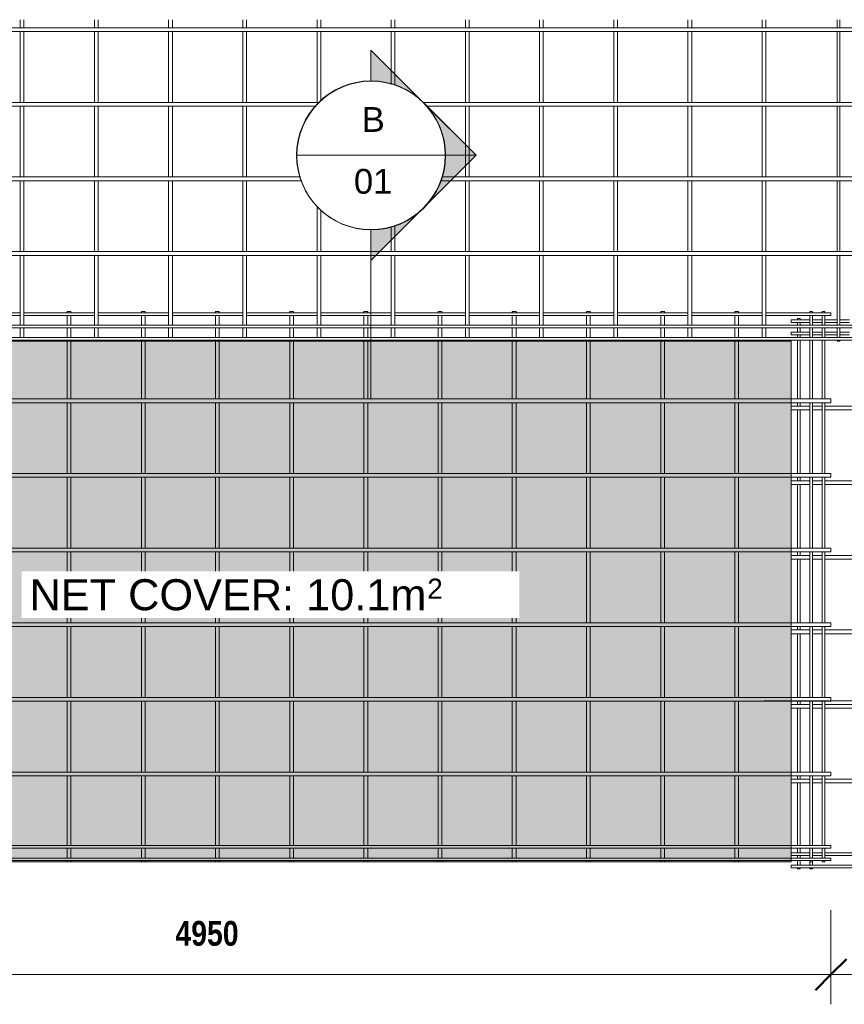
# Model space of a CAD drawing. Header units: millimetres. Extents: x -211 to 8421, y -624 to 3349.
# Tile 2 of 3: x 2164 to 5490, y -624 to 3349. Entities that reach past the tile are written whole.
import ezdxf

# ---------------------------------------------------------------- set-up
doc = ezdxf.new("R2010")
doc.units = ezdxf.units.MM
for name, color, linetype, lineweight in [('A-ANNO-DIMS', 211, 'Continuous', 9), ('A-ANNO-DIMS-50', 211, 'Continuous', 9), ('A-DETL-GENF', 92, 'Continuous', 18), ('A-DETL-THIN', 151, 'Continuous', 18), ('A-GENM', 13, 'Continuous', 18), ('G-ANNO-SYMB', 111, 'Continuous', 9), ('G-ANNO-TEXT', 231, 'Continuous', 9)]:
    doc.layers.add(name, color=color, linetype=linetype, lineweight=lineweight)
doc.styles.add('Arial', font='arial.ttf', dxfattribs={"height": 100})
doc.styles.add('Arial_1', font='arial.ttf', dxfattribs={"height": 125})
doc.styles.add('Arial_2', font='arial.ttf', dxfattribs={"height": 81.236361})
doc.styles.add('TechnicBold', font='techb___.ttf', dxfattribs={"height": 100})
doc.dimstyles.new('Technic_-_DiagonalSlash', dxfattribs={"dimscale": 304.8, "dimtxt": 134.269535, "dimasz": 0.410105, "dimexe": 0.393701, "dimexo": 0.82021, "dimgap": 0.287073, "dimtad": 1, "dimdec": 0, "dimzin": 0, "dimdsep": 46, "dimtxsty": 'TechnicBold', "dimblk1": 'OBLIQUE', "dimblk2": 'OBLIQUE', "dimsah": 1, "dimcen": 0.09, "dimdle": 0.393701, "dimazin": 0, "dimtfac": 1, "dimtdec": 4, "dimtix": 1, "dimtmove": 0, "dimatfit": 3, "dimfxl": 1, "dimtvp": 1, "dimtfill": 1, "dimtolj": 1, "dimtzin": 0, "dimarcsym": 2})

# ---------------------------------------------------------------- blocks, each defined once
blk = doc.blocks.new('United Steel 147 Double Edge  Mesh - United Steel 147 Double Edge  Mesh-282452-Level 1')
at = {"layer": 'A-GENM'}
for p, q in [((-3081.1, 0), (-3081.1, -4.9)), ((-3066.1, 0), (-3081.1, 0)), ((-3066.1, -4.9), (-3066.1, 0)), ((-2781.8, 0), (-2781.8, -4.9)), ((-2766.8, 0), (-2781.8, 0)), ((-2766.8, -4.9), (-2766.8, 0)), ((-2482.5, 0), (-2482.5, -4.9)), ((-2467.5, 0), (-2482.5, 0)), ((-2467.5, -4.9), (-2467.5, 0)), ((-2183.2, 0), (-2183.2, -4.9)), ((-2168.2, 0), (-2183.2, 0)), ((-2168.2, -4.9), (-2168.2, 0)), ((-1883.9, 0), (-1883.9, -4.9)), ((-1868.9, 0), (-1883.9, 0)), ((-1868.9, -4.9), (-1868.9, 0)), ((-1584.6, 0), (-1584.6, -4.7)), ((-1569.6, 0), (-1584.6, 0)), ((-1569.6, -4.7), (-1569.6, 0)), ((-1285.4, 0), (-1285.4, -4.7)), ((-1270.4, 0), (-1285.4, 0)), ((-1270.4, -4.7), (-1270.4, 0)), ((-986.1, 0), (-986.1, -4.7)), ((-971.1, 0), (-986.1, 0)), ((-971.1, -4.7), (-971.1, 0)), ((-686.8, 0), (-686.8, -4.7)), ((-671.8, 0), (-686.8, 0)), ((-671.8, -4.7), (-671.8, 0)), ((-387.5, 0), (-387.5, -4.7)), ((-372.5, 0), (-387.5, 0)), ((-372.5, -4.7), (-372.5, 0)), ((-85.3, 0), (-85.3, -4.7)), ((-74.7, 0), (-85.3, 0)), ((-74.7, -4.7), (-74.7, 0)), ((-35.3, 0), (-35.3, -4.7)), ((-24.7, 0), (-35.3, 0)), ((-24.7, -4.7), (-24.7, 0)), ((-3270.4, -4.7), (-3554.6, -4.7)), ((-3554.6, -15.3), (-3270.4, -15.3)), ((-2971.1, -4.7), (-3255.4, -4.7)), ((-3255.4, -15.3), (-2971.1, -15.3)), ((-3081.1, -15.1), (-3081.1, -54.9)), ((-3066.1, -54.9), (-3066.1, -15.1)), ((-2671.8, -4.7), (-2956.1, -4.7)), ((-2956.1, -15.3), (-2671.8, -15.3)), ((-2781.8, -15.1), (-2781.8, -54.9)), ((-2766.8, -54.9), (-2766.8, -15.1)), ((-2372.5, -4.7), (-2656.8, -4.7)), ((-2656.8, -15.3), (-2372.5, -15.3)), ((-2482.5, -15.1), (-2482.5, -54.9)), ((-2467.5, -54.9), (-2467.5, -15.1)), ((-2073.2, -4.7), (-2357.5, -4.7)), ((-2357.5, -15.3), (-2073.2, -15.3)), ((-2183.2, -15.1), (-2183.2, -54.9)), ((-2168.2, -54.9), (-2168.2, -15.1)), ((-1773.9, -4.7), (-2058.2, -4.7)), ((-2058.2, -15.3), (-1773.9, -15.3)), ((-1883.9, -15.1), (-1883.9, -54.9)), ((-1868.9, -54.9), (-1868.9, -15.1)), ((-1474.6, -4.7), (-1758.9, -4.7)), ((-1758.9, -15.3), (-1474.6, -15.3)), ((-1584.6, -15.3), (-1584.6, -54.7)), ((-1569.6, -54.7), (-1569.6, -15.3)), ((-1175.4, -4.7), (-1459.6, -4.7)), ((-1459.6, -15.3), (-1175.4, -15.3)), ((-1285.4, -15.3), (-1285.4, -54.7)), ((-1270.4, -54.7), (-1270.4, -15.3)), ((-876.1, -4.7), (-1160.4, -4.7)), ((-1160.4, -15.3), (-876.1, -15.3)), ((-986.1, -15.3), (-986.1, -54.7)), ((-971.1, -54.7), (-971.1, -15.3)), ((-576.8, -4.7), (-861.1, -4.7)), ((-861.1, -15.3), (-576.8, -15.3)), ((-686.8, -15.3), (-686.8, -54.7)), ((-671.8, -54.7), (-671.8, -15.3)), ((-277.5, -4.7), (-561.8, -4.7)), ((-561.8, -15.3), (-277.5, -15.3)), ((-387.5, -15.3), (-387.5, -54.7)), ((-372.5, -54.7), (-372.5, -15.3)), ((0, -4.7), (-262.5, -4.7)), ((-262.5, -15.3), (0, -15.3)), ((-85.3, -15.3), (-85.3, -54.7)), ((-74.7, -54.7), (-74.7, -15.3)), ((-35.3, -15.3), (-35.3, -54.7)), ((-24.7, -54.7), (-24.7, -15.3)), ((0, -15.3), (0, -4.7)), ((-3270.4, -54.7), (-3554.6, -54.7)), ((-2971.1, -54.7), (-3255.4, -54.7)), ((-3081.1, -65.2), (-3081.1, -105)), ((-3066.1, -105), (-3066.1, -65.2)), ((-2671.8, -54.7), (-2956.1, -54.7)), ((-2781.8, -65.2), (-2781.8, -105)), ((-2766.8, -105), (-2766.8, -65.2)), ((-2372.5, -54.7), (-2656.8, -54.7)), ((-2482.5, -65.2), (-2482.5, -105)), ((-2467.5, -105), (-2467.5, -65.2)), ((-2073.2, -54.7), (-2357.5, -54.7)), ((-2183.2, -65.2), (-2183.2, -105)), ((-2168.2, -105), (-2168.2, -65.2)), ((-1773.9, -54.7), (-2058.2, -54.7)), ((-1883.9, -65.2), (-1883.9, -105)), ((-1868.9, -105), (-1868.9, -65.2)), ((-1474.6, -54.7), (-1758.9, -54.7)), ((-1584.6, -65.4), (-1584.6, -104.9)), ((-1569.6, -104.9), (-1569.6, -65.4)), ((-1175.4, -54.7), (-1459.6, -54.7)), ((-1285.4, -65.4), (-1285.4, -104.8)), ((-1270.4, -104.8), (-1270.4, -65.4)), ((-876.1, -54.7), (-1160.4, -54.7)), ((-986.1, -65.4), (-986.1, -104.8)), ((-971.1, -104.8), (-971.1, -65.4)), ((-576.8, -54.7), (-861.1, -54.7)), ((-686.8, -65.4), (-686.8, -104.8)), ((-671.8, -104.8), (-671.8, -65.4)), ((-277.5, -54.7), (-561.8, -54.7)), ((-387.5, -65.4), (-387.5, -104.8)), ((-372.5, -104.8), (-372.5, -65.4)), ((0, -54.7), (-262.5, -54.7)), ((-85.3, -65.4), (-85.3, -104.8)), ((-74.7, -104.8), (-74.7, -65.4)), ((-35.3, -65.4), (-35.3, -104.8)), ((-24.7, -104.8), (-24.7, -65.4)), ((-3081.1, -115.2), (-3081.1, -120.1)), ((-3066.1, -120.1), (-3066.1, -115.2)), ((-2781.8, -115.2), (-2781.8, -120.1)), ((-2766.8, -120.1), (-2766.8, -115.2)), ((-2482.5, -115.2), (-2482.5, -120.1)), ((-2467.5, -120.1), (-2467.5, -115.2)), ((-2183.2, -115.2), (-2183.2, -120.1)), ((-2168.2, -120.1), (-2168.2, -115.2)), ((-1883.9, -115.2), (-1883.9, -120.1)), ((-1868.9, -120.1), (-1868.9, -115.2)), ((-1584.6, -115.4), (-1584.6, -120.1)), ((-1569.6, -120.1), (-1569.6, -115.4)), ((-1285.4, -115.4), (-1285.4, -120.1)), ((-1270.4, -120.1), (-1270.4, -115.4)), ((-986.1, -115.4), (-986.1, -120.1)), ((-971.1, -120.1), (-971.1, -115.4)), ((-686.8, -115.4), (-686.8, -120.1)), ((-671.8, -120.1), (-671.8, -115.4)), ((-387.5, -115.4), (-387.5, -120.1)), ((-372.5, -120.1), (-372.5, -115.4)), ((-85.3, -115.4), (-85.3, -352.7)), ((-74.7, -352.7), (-74.7, -115.4)), ((-35.3, -115.4), (-35.3, -352.7)), ((-24.7, -352.7), (-24.7, -115.4)), ((-3081.1, -120.1), (-3081.1, -352.8)), ((-3066.1, -352.8), (-3066.1, -120.1)), ((-2781.8, -120.1), (-2781.8, -352.9)), ((-2766.8, -352.9), (-2766.8, -120.1)), ((-2482.5, -120.1), (-2482.5, -352.7)), ((-2467.5, -352.7), (-2467.5, -120.1)), ((-2183.2, -120.1), (-2183.2, -352.7)), ((-2168.2, -352.7), (-2168.2, -120.1)), ((-1883.9, -120.1), (-1883.9, -352.7)), ((-1868.9, -352.7), (-1868.9, -120.1)), ((-1584.6, -120.1), (-1584.6, -352.7)), ((-1569.6, -352.7), (-1569.6, -120.1)), ((-1285.4, -120.1), (-1285.4, -352.7)), ((-1270.4, -352.7), (-1270.4, -120.1)), ((-986.1, -120.1), (-986.1, -352.7)), ((-971.1, -352.7), (-971.1, -120.1)), ((-686.8, -120.1), (-686.8, -352.7)), ((-671.8, -352.7), (-671.8, -120.1)), ((-387.5, -120.1), (-387.5, -352.7)), ((-372.5, -352.7), (-372.5, -120.1)), ((-160.1, -352.7), (-4950, -352.7)), ((0, -352.7), (-160.1, -352.7)), ((0, -367.7), (0, -352.7)), ((-4950, -367.7), (-160.1, -367.7)), ((-3081.1, -367.6), (-3081.1, -653.9)), ((-3066.1, -653.9), (-3066.1, -367.6)), ((-2781.8, -367.6), (-2781.8, -653.9)), ((-2766.8, -653.9), (-2766.8, -367.6)), ((-2482.5, -367.7), (-2482.5, -653.8)), ((-2467.5, -653.8), (-2467.5, -367.7)), ((-2183.2, -367.7), (-2183.2, -653.8)), ((-2168.2, -653.8), (-2168.2, -367.7)), ((-1883.9, -367.7), (-1883.9, -653.8)), ((-1868.9, -653.8), (-1868.9, -367.7)), ((-1584.6, -367.7), (-1584.6, -653.8)), ((-1569.6, -653.8), (-1569.6, -367.7)), ((-1285.4, -367.7), (-1285.4, -653.8)), ((-1270.4, -653.8), (-1270.4, -367.7)), ((-986.1, -367.7), (-986.1, -653.8)), ((-971.1, -653.8), (-971.1, -367.7)), ((-686.8, -367.7), (-686.8, -653.8)), ((-671.8, -653.8), (-671.8, -367.7)), ((-387.5, -367.7), (-387.5, -653.8)), ((-372.5, -653.8), (-372.5, -367.7)), ((-160.1, -367.7), (0, -367.7)), ((-85.3, -367.7), (-85.3, -653.8)), ((-74.7, -653.8), (-74.7, -367.7)), ((-35.3, -367.7), (-35.3, -653.8)), ((-24.7, -653.8), (-24.7, -367.7)), ((-160.1, -653.8), (-4950, -653.8)), ((-4950, -668.8), (-160.1, -668.8)), ((-3081.1, -668.7), (-3081.1, -955)), ((-3066.1, -955), (-3066.1, -668.7)), ((-2781.8, -668.7), (-2781.8, -955)), ((-2766.8, -955), (-2766.8, -668.7)), ((-2482.5, -668.8), (-2482.5, -954.9)), ((-2467.5, -954.9), (-2467.5, -668.8)), ((-2183.2, -668.8), (-2183.2, -954.9)), ((-2168.2, -954.9), (-2168.2, -668.8)), ((-1883.9, -668.8), (-1883.9, -954.9)), ((-1868.9, -954.9), (-1868.9, -668.8)), ((-1584.6, -668.8), (-1584.6, -954.9)), ((-1569.6, -954.9), (-1569.6, -668.8)), ((-1285.4, -668.8), (-1285.4, -954.9)), ((-1270.4, -954.9), (-1270.4, -668.8)), ((-986.1, -668.8), (-986.1, -954.9)), ((-971.1, -954.9), (-971.1, -668.8)), ((-686.8, -668.8), (-686.8, -954.9)), ((-671.8, -954.9), (-671.8, -668.8)), ((-387.5, -668.8), (-387.5, -954.9)), ((-372.5, -954.9), (-372.5, -668.8)), ((0, -653.8), (-160.1, -653.8)), ((-160.1, -668.8), (0, -668.8)), ((-85.3, -668.8), (-85.3, -954.9)), ((-74.7, -954.9), (-74.7, -668.8)), ((-35.3, -668.8), (-35.3, -954.9)), ((-24.7, -954.9), (-24.7, -668.8)), ((0, -668.8), (0, -653.8)), ((-160.1, -954.9), (-4950, -954.9)), ((-4950, -969.9), (-160.1, -969.9)), ((-3081.1, -969.8), (-3081.1, -1256.1)), ((-3066.1, -1256.1), (-3066.1, -969.8)), ((-2781.8, -969.8), (-2781.8, -1256.1)), ((-2766.8, -1256.1), (-2766.8, -969.8)), ((-2482.5, -969.9), (-2482.5, -1256)), ((-2467.5, -1256), (-2467.5, -969.9)), ((-2183.2, -969.9), (-2183.2, -1256)), ((-2168.2, -1256), (-2168.2, -969.9)), ((-1883.9, -969.9), (-1883.9, -1256)), ((-1868.9, -1256), (-1868.9, -969.9)), ((-1584.6, -969.9), (-1584.6, -1256)), ((-1569.6, -1256), (-1569.6, -969.9)), ((-1285.4, -969.9), (-1285.4, -1256)), ((-1270.4, -1256), (-1270.4, -969.9)), ((-986.1, -969.9), (-986.1, -1256)), ((-971.1, -1256), (-971.1, -969.9)), ((-686.8, -969.9), (-686.8, -1256)), ((-671.8, -1256), (-671.8, -969.9)), ((-387.5, -969.9), (-387.5, -1256)), ((-372.5, -1256), (-372.5, -969.9)), ((0, -954.9), (-160.1, -954.9)), ((-160.1, -969.9), (0, -969.9)), ((-85.3, -969.9), (-85.3, -1256)), ((-74.7, -1256), (-74.7, -969.9)), ((-35.3, -969.9), (-35.3, -1256)), ((-24.7, -1256), (-24.7, -969.9)), ((0, -969.9), (0, -954.9)), ((-160.1, -1256), (-4950, -1256)), ((-4950, -1271), (-160.1, -1271)), ((-3081.1, -1270.9), (-3081.1, -1557.1)), ((-3066.1, -1557.1), (-3066.1, -1270.9)), ((-2781.8, -1270.8), (-2781.8, -1557.1)), ((-2766.8, -1557.1), (-2766.8, -1270.8)), ((-2482.5, -1271), (-2482.5, -1557)), ((-2467.5, -1557), (-2467.5, -1271)), ((-2183.2, -1271), (-2183.2, -1557)), ((-2168.2, -1557), (-2168.2, -1271)), ((-1883.9, -1271), (-1883.9, -1557)), ((-1868.9, -1557), (-1868.9, -1271)), ((-1584.6, -1271), (-1584.6, -1557)), ((-1569.6, -1557), (-1569.6, -1271)), ((-1285.4, -1271), (-1285.4, -1557)), ((-1270.4, -1557), (-1270.4, -1271)), ((-986.1, -1271), (-986.1, -1557)), ((-971.1, -1557), (-971.1, -1271)), ((-686.8, -1271), (-686.8, -1557)), ((-671.8, -1557), (-671.8, -1271)), ((-387.5, -1271), (-387.5, -1557)), ((-372.5, -1557), (-372.5, -1271)), ((0, -1256), (-160.1, -1256)), ((-160.1, -1271), (0, -1271)), ((-85.3, -1271), (-85.3, -1557)), ((-74.7, -1557), (-74.7, -1271)), ((-35.3, -1271), (-35.3, -1557)), ((-24.7, -1557), (-24.7, -1271)), ((0, -1271), (0, -1256)), ((-160.1, -1557), (-4950, -1557)), ((-4950, -1572), (-160.1, -1572)), ((-3081.1, -1571.9), (-3081.1, -1858.2)), ((-3066.1, -1858.2), (-3066.1, -1571.9)), ((-2781.8, -1571.9), (-2781.8, -1858.2)), ((-2766.8, -1858.2), (-2766.8, -1571.9)), ((-2482.5, -1572), (-2482.5, -1858.1)), ((-2467.5, -1858.1), (-2467.5, -1572)), ((-2183.2, -1572), (-2183.2, -1858.1)), ((-2168.2, -1858.1), (-2168.2, -1572)), ((-1883.9, -1572), (-1883.9, -1858.1)), ((-1868.9, -1858.1), (-1868.9, -1572)), ((-1584.6, -1572), (-1584.6, -1858.1)), ((-1569.6, -1858.1), (-1569.6, -1572)), ((-1285.4, -1572), (-1285.4, -1858.1)), ((-1270.4, -1858.1), (-1270.4, -1572)), ((-986.1, -1572), (-986.1, -1858.1)), ((-971.1, -1858.1), (-971.1, -1572)), ((-686.8, -1572), (-686.8, -1858.1)), ((-671.8, -1858.1), (-671.8, -1572)), ((-387.5, -1572), (-387.5, -1858.1)), ((-372.5, -1858.1), (-372.5, -1572)), ((0, -1557), (-160.1, -1557)), ((-160.1, -1572), (0, -1572)), ((-85.3, -1572), (-85.3, -1858.1)), ((-74.7, -1858.1), (-74.7, -1572)), ((-35.3, -1572), (-35.3, -1858.1)), ((-24.7, -1858.1), (-24.7, -1572)), ((0, -1572), (0, -1557)), ((-160.1, -1858.1), (-4950, -1858.1)), ((0, -1858.1), (-160.1, -1858.1)), ((0, -1873.1), (0, -1858.1)), ((-4950, -1873.1), (-160.1, -1873.1)), ((-3081.1, -1873), (-3081.1, -2154.9)), ((-3066.1, -2154.9), (-3066.1, -1873)), ((-2781.8, -1873), (-2781.8, -2154.9)), ((-2766.8, -2154.9), (-2766.8, -1873)), ((-2482.5, -1873.1), (-2482.5, -2154.9)), ((-2467.5, -2154.9), (-2467.5, -1873.1)), ((-2183.2, -1873.1), (-2183.2, -2154.9)), ((-2168.2, -2154.9), (-2168.2, -1873.1)), ((-1883.9, -1873.1), (-1883.9, -2154.9)), ((-1868.9, -2154.9), (-1868.9, -1873.1)), ((-1584.6, -1873.1), (-1584.6, -2154.8)), ((-1569.6, -2154.8), (-1569.6, -1873.1)), ((-1285.4, -1873.1), (-1285.4, -2154.7)), ((-1270.4, -2154.7), (-1270.4, -1873.1)), ((-986.1, -1873.1), (-986.1, -2154.7)), ((-971.1, -2154.7), (-971.1, -1873.1)), ((-686.8, -1873.1), (-686.8, -2154.7)), ((-671.8, -2154.7), (-671.8, -1873.1)), ((-387.5, -1873.1), (-387.5, -2154.7)), ((-372.5, -2154.7), (-372.5, -1873.1)), ((-160.1, -1873.1), (0, -1873.1)), ((-85.3, -1873.1), (-85.3, -2154.7)), ((-74.7, -2154.7), (-74.7, -1873.1)), ((-35.3, -1873.1), (-35.3, -2154.7)), ((-24.7, -2154.7), (-24.7, -1873.1)), ((-160.1, -2154.7), (-4950, -2154.7)), ((-4950, -2165.3), (-160.1, -2165.3)), ((-3081.1, -2165.1), (-3081.1, -2204.9)), ((-3066.1, -2204.9), (-3066.1, -2165.1)), ((-2781.8, -2165.1), (-2781.8, -2204.9)), ((-2766.8, -2204.9), (-2766.8, -2165.1)), ((-2482.5, -2165.1), (-2482.5, -2204.9)), ((-2467.5, -2204.9), (-2467.5, -2165.1)), ((-2183.2, -2165.1), (-2183.2, -2204.9)), ((-2168.2, -2204.9), (-2168.2, -2165.1)), ((-1883.9, -2165.1), (-1883.9, -2204.9)), ((-1868.9, -2204.9), (-1868.9, -2165.1)), ((-1584.6, -2165.3), (-1584.6, -2204.8)), ((-1569.6, -2204.8), (-1569.6, -2165.3)), ((-1285.4, -2165.3), (-1285.4, -2204.7)), ((-1270.4, -2204.7), (-1270.4, -2165.3)), ((-986.1, -2165.3), (-986.1, -2204.7)), ((-971.1, -2204.7), (-971.1, -2165.3)), ((-686.8, -2165.3), (-686.8, -2204.7)), ((-671.8, -2204.7), (-671.8, -2165.3)), ((-387.5, -2165.3), (-387.5, -2204.7)), ((-372.5, -2204.7), (-372.5, -2165.3)), ((0, -2154.7), (-160.1, -2154.7)), ((-160.1, -2165.3), (0, -2165.3)), ((-85.3, -2165.3), (-85.3, -2204.7)), ((-74.7, -2204.7), (-74.7, -2165.3)), ((-35.3, -2165.3), (-35.3, -2204.7)), ((-24.7, -2204.7), (-24.7, -2165.3)), ((0, -2165.3), (0, -2154.7)), ((-160.1, -2204.7), (-4950, -2204.7)), ((-4950, -2215.3), (-160.1, -2215.3)), ((-3081.1, -2215.1), (-3081.1, -2220)), ((-3081.1, -2220), (-3066.1, -2220)), ((-3066.1, -2220), (-3066.1, -2215.1)), ((-2781.8, -2215.1), (-2781.8, -2220)), ((-2781.8, -2220), (-2766.8, -2220)), ((-2766.8, -2220), (-2766.8, -2215.1)), ((-2482.5, -2215.1), (-2482.5, -2220)), ((-2482.5, -2220), (-2467.5, -2220)), ((-2467.5, -2220), (-2467.5, -2215.1)), ((-2183.2, -2215.1), (-2183.2, -2220)), ((-2183.2, -2220), (-2168.2, -2220)), ((-2168.2, -2220), (-2168.2, -2215.1)), ((-1883.9, -2215.1), (-1883.9, -2220)), ((-1883.9, -2220), (-1868.9, -2220)), ((-1868.9, -2220), (-1868.9, -2215.1)), ((-1584.6, -2215.3), (-1584.6, -2220)), ((-1584.6, -2220), (-1569.6, -2220)), ((-1569.6, -2220), (-1569.6, -2215.3)), ((-1285.4, -2215.3), (-1285.4, -2220)), ((-1285.4, -2220), (-1270.4, -2220)), ((-1270.4, -2220), (-1270.4, -2215.3)), ((-986.1, -2215.3), (-986.1, -2220)), ((-986.1, -2220), (-971.1, -2220)), ((-971.1, -2220), (-971.1, -2215.3)), ((-686.8, -2215.3), (-686.8, -2220)), ((-686.8, -2220), (-671.8, -2220)), ((-671.8, -2220), (-671.8, -2215.3)), ((-387.5, -2215.3), (-387.5, -2220)), ((-387.5, -2220), (-372.5, -2220)), ((-372.5, -2220), (-372.5, -2215.3)), ((0, -2204.7), (-160.1, -2204.7)), ((-160.1, -2215.3), (0, -2215.3)), ((-85.3, -2215.3), (-85.3, -2220)), ((-85.3, -2220), (-74.7, -2220)), ((-74.7, -2220), (-74.7, -2215.3)), ((-35.3, -2215.3), (-35.3, -2220)), ((-35.3, -2220), (-24.7, -2220)), ((-24.7, -2220), (-24.7, -2215.3)), ((0, -2215.3), (0, -2204.7))]:
    blk.add_line(p, q, dxfattribs=at)
blk = doc.blocks.new('United Steel 147 Double Edge  Mesh - United Steel 147 Double Edge  Mesh-V1-Level 1')
at = {"layer": 'A-GENM'}
for p, q in [((-3380.4, -922.4), (-3380.4, -955)), ((-3365.4, -955), (-3365.4, -922.4)), ((-3081.1, -922.4), (-3081.1, -955)), ((-3066.1, -955), (-3066.1, -922.4)), ((-2781.8, -922.4), (-2781.8, -955)), ((-2766.8, -955), (-2766.8, -922.4)), ((-2482.5, -922.4), (-2482.5, -954.9)), ((-2467.5, -954.9), (-2467.5, -922.4)), ((-2183.2, -922.4), (-2183.2, -954.9)), ((-2168.2, -954.9), (-2168.2, -922.4)), ((-1883.9, -922.4), (-1883.9, -954.9)), ((-1868.9, -954.9), (-1868.9, -922.4)), ((-1584.6, -922.4), (-1584.6, -954.9)), ((-1569.6, -954.9), (-1569.6, -922.4)), ((-1285.4, -922.4), (-1285.4, -954.9)), ((-1270.4, -954.9), (-1270.4, -922.4)), ((-986.1, -922.4), (-986.1, -954.9)), ((-971.1, -954.9), (-971.1, -922.4)), ((-686.8, -922.4), (-686.8, -954.9)), ((-671.8, -954.9), (-671.8, -922.4)), ((-387.5, -922.4), (-387.5, -954.9)), ((-372.5, -954.9), (-372.5, -922.4)), ((-85.3, -922.4), (-85.3, -954.9)), ((-74.7, -954.9), (-74.7, -922.4)), ((0, -954.9), (-4950, -954.9)), ((-4950, -969.9), (0, -969.9)), ((-3380.4, -969.8), (-3380.4, -1256)), ((-3365.4, -1256), (-3365.4, -969.8)), ((-3081.1, -969.8), (-3081.1, -1256.1)), ((-3066.1, -1256.1), (-3066.1, -969.8)), ((-2781.8, -969.8), (-2781.8, -1256.1)), ((-2766.8, -1256.1), (-2766.8, -969.8)), ((-2482.5, -969.9), (-2482.5, -1256)), ((-2467.5, -1256), (-2467.5, -969.9)), ((-2183.2, -969.9), (-2183.2, -1256)), ((-2168.2, -1251.7), (-2168.2, -969.9)), ((-1883.9, -969.9), (-1883.9, -1183.3)), ((-1868.9, -1187.8), (-1868.9, -969.9)), ((-1584.6, -969.9), (-1584.6, -1256)), ((-1569.6, -1256), (-1569.6, -969.9)), ((-1285.4, -969.9), (-1285.4, -1256)), ((-1270.4, -1256), (-1270.4, -969.9)), ((-986.1, -969.9), (-986.1, -1256)), ((-971.1, -1256), (-971.1, -969.9)), ((-686.8, -969.9), (-686.8, -1256)), ((-671.8, -1256), (-671.8, -969.9)), ((-387.5, -969.9), (-387.5, -1256)), ((-372.5, -1256), (-372.5, -969.9)), ((-85.3, -969.9), (-85.3, -1256)), ((-74.7, -1256), (-74.7, -969.9)), ((-2173.4, -1256), (-4950, -1256)), ((-4950, -1271), (-2186.8, -1271)), ((-3380.4, -1270.9), (-3380.4, -1557.1)), ((-3365.4, -1557.1), (-3365.4, -1270.9)), ((-3081.1, -1270.9), (-3081.1, -1557.1)), ((-3066.1, -1557.1), (-3066.1, -1270.9)), ((-2781.8, -1270.8), (-2781.8, -1557.1)), ((-2766.8, -1557.1), (-2766.8, -1270.8)), ((-2482.5, -1271), (-2482.5, -1557)), ((-2467.5, -1557), (-2467.5, -1271)), ((0, -1256), (-1755.7, -1256)), ((-1742.3, -1271), (0, -1271)), ((-1584.6, -1271), (-1584.6, -1557)), ((-1569.6, -1557), (-1569.6, -1271)), ((-1285.4, -1271), (-1285.4, -1557)), ((-1270.4, -1557), (-1270.4, -1271)), ((-986.1, -1271), (-986.1, -1557)), ((-971.1, -1557), (-971.1, -1271)), ((-686.8, -1271), (-686.8, -1557)), ((-671.8, -1557), (-671.8, -1271)), ((-387.5, -1271), (-387.5, -1557)), ((-372.5, -1557), (-372.5, -1271)), ((-85.3, -1271), (-85.3, -1557)), ((-74.7, -1557), (-74.7, -1271)), ((-2250.4, -1557), (-4950, -1557)), ((-4950, -1572), (-2245.9, -1572)), ((-3380.4, -1571.9), (-3380.4, -1858.2)), ((-3365.4, -1858.2), (-3365.4, -1571.9)), ((-3081.1, -1571.9), (-3081.1, -1858.2)), ((-3066.1, -1858.2), (-3066.1, -1571.9)), ((-2781.8, -1571.9), (-2781.8, -1858.2)), ((-2766.8, -1858.2), (-2766.8, -1571.9)), ((-2482.5, -1572), (-2482.5, -1858.1)), ((-2467.5, -1858.1), (-2467.5, -1572)), ((-1683.3, -1572), (0, -1572)), ((0, -1557), (-1678.8, -1557)), ((-1584.6, -1572), (-1584.6, -1858.1)), ((-1569.6, -1858.1), (-1569.6, -1572)), ((-1285.4, -1572), (-1285.4, -1858.1)), ((-1270.4, -1858.1), (-1270.4, -1572)), ((-986.1, -1572), (-986.1, -1858.1)), ((-971.1, -1858.1), (-971.1, -1572)), ((-686.8, -1572), (-686.8, -1858.1)), ((-671.8, -1858.1), (-671.8, -1572)), ((-387.5, -1572), (-387.5, -1858.1)), ((-372.5, -1858.1), (-372.5, -1572)), ((-85.3, -1572), (-85.3, -1858.1)), ((-74.7, -1858.1), (-74.7, -1572)), ((-2183.2, -1675), (-2183.2, -1858.1)), ((-2168.2, -1858.1), (-2168.2, -1689.9)), ((-1883.9, -1758.3), (-1883.9, -1858.1)), ((-1868.9, -1858.1), (-1868.9, -1753.7)), ((0, -1858.1), (-4950, -1858.1)), ((-4950, -1873.1), (0, -1873.1)), ((-3380.4, -1873), (-3380.4, -2154.7)), ((-3365.4, -2154.7), (-3365.4, -1873)), ((-3081.1, -1873), (-3081.1, -2154.9)), ((-3066.1, -2154.9), (-3066.1, -1873)), ((-2781.8, -1873), (-2781.8, -2154.9)), ((-2766.8, -2154.9), (-2766.8, -1873)), ((-2482.5, -1873.1), (-2482.5, -2154.9)), ((-2467.5, -2154.9), (-2467.5, -1873.1)), ((-2183.2, -1873.1), (-2183.2, -2154.9)), ((-2168.2, -2154.9), (-2168.2, -1873.1)), ((-1883.9, -1873.1), (-1883.9, -2154.9)), ((-1868.9, -2154.9), (-1868.9, -1873.1)), ((-1584.6, -1873.1), (-1584.6, -2154.8)), ((-1569.6, -2154.8), (-1569.6, -1873.1)), ((-1285.4, -1873.1), (-1285.4, -2154.7)), ((-1270.4, -2154.7), (-1270.4, -1873.1)), ((-986.1, -1873.1), (-986.1, -2154.7)), ((-971.1, -2154.7), (-971.1, -1873.1)), ((-686.8, -1873.1), (-686.8, -2154.7)), ((-671.8, -2154.7), (-671.8, -1873.1)), ((-387.5, -1873.1), (-387.5, -2154.7)), ((-372.5, -2154.7), (-372.5, -1873.1)), ((-85.3, -1873.1), (-85.3, -2154.7)), ((-74.7, -2154.7), (-74.7, -1873.1)), ((0, -2154.7), (-4950, -2154.7)), ((-4950, -2165.3), (0, -2165.3)), ((-3380.4, -2165.2), (-3380.4, -2204.7)), ((-3365.4, -2204.7), (-3365.4, -2165.2)), ((-3081.1, -2165.1), (-3081.1, -2204.9)), ((-3066.1, -2204.9), (-3066.1, -2165.1)), ((-2781.8, -2165.1), (-2781.8, -2204.9)), ((-2766.8, -2204.9), (-2766.8, -2165.1)), ((-2482.5, -2165.1), (-2482.5, -2204.9)), ((-2467.5, -2204.9), (-2467.5, -2165.1)), ((-2183.2, -2165.1), (-2183.2, -2204.9)), ((-2168.2, -2204.9), (-2168.2, -2165.1)), ((-1883.9, -2165.1), (-1883.9, -2204.9)), ((-1868.9, -2204.9), (-1868.9, -2165.1)), ((-1584.6, -2165.3), (-1584.6, -2204.8)), ((-1569.6, -2204.8), (-1569.6, -2165.3)), ((-1285.4, -2165.3), (-1285.4, -2204.7)), ((-1270.4, -2204.7), (-1270.4, -2165.3)), ((-986.1, -2165.3), (-986.1, -2204.7)), ((-971.1, -2204.7), (-971.1, -2165.3)), ((-686.8, -2165.3), (-686.8, -2204.7)), ((-671.8, -2204.7), (-671.8, -2165.3)), ((-387.5, -2165.3), (-387.5, -2204.7)), ((-372.5, -2204.7), (-372.5, -2165.3)), ((-85.3, -2165.3), (-85.3, -2204.7)), ((-74.7, -2204.7), (-74.7, -2165.3)), ((0, -2204.7), (-4950, -2204.7)), ((-4950, -2215.3), (0, -2215.3)), ((-3380.4, -2215.2), (-3380.4, -2220)), ((-3380.4, -2220), (-3365.4, -2220)), ((-3365.4, -2220), (-3365.4, -2215.2)), ((-3081.1, -2215.1), (-3081.1, -2220)), ((-3081.1, -2220), (-3066.1, -2220)), ((-3066.1, -2220), (-3066.1, -2215.1)), ((-2781.8, -2215.1), (-2781.8, -2220)), ((-2781.8, -2220), (-2766.8, -2220)), ((-2766.8, -2220), (-2766.8, -2215.1)), ((-2482.5, -2215.1), (-2482.5, -2220)), ((-2482.5, -2220), (-2467.5, -2220)), ((-2467.5, -2220), (-2467.5, -2215.1)), ((-2183.2, -2215.1), (-2183.2, -2220)), ((-2183.2, -2220), (-2168.2, -2220)), ((-2168.2, -2220), (-2168.2, -2215.1)), ((-1883.9, -2215.1), (-1883.9, -2220)), ((-1883.9, -2220), (-1868.9, -2220)), ((-1868.9, -2220), (-1868.9, -2215.1)), ((-1584.6, -2215.3), (-1584.6, -2220)), ((-1584.6, -2220), (-1569.6, -2220)), ((-1569.6, -2220), (-1569.6, -2215.3)), ((-1285.4, -2215.3), (-1285.4, -2220)), ((-1285.4, -2220), (-1270.4, -2220)), ((-1270.4, -2220), (-1270.4, -2215.3)), ((-986.1, -2215.3), (-986.1, -2220)), ((-986.1, -2220), (-971.1, -2220)), ((-971.1, -2220), (-971.1, -2215.3)), ((-686.8, -2215.3), (-686.8, -2220)), ((-686.8, -2220), (-671.8, -2220)), ((-671.8, -2220), (-671.8, -2215.3)), ((-387.5, -2215.3), (-387.5, -2220)), ((-387.5, -2220), (-372.5, -2220)), ((-372.5, -2220), (-372.5, -2215.3)), ((-85.3, -2215.3), (-85.3, -2220)), ((-85.3, -2220), (-74.7, -2220)), ((-74.7, -2220), (-74.7, -2215.3))]:
    blk.add_line(p, q, dxfattribs=at)
blk = doc.blocks.new('United Steel 147 Double Edge  Mesh - United Steel 147 Double Edge  Mesh-V2-Level 1')
at = {"layer": 'A-GENM'}
for p, q in [((-4925.3, 0), (-4925.3, -4.7)), ((-4914.7, 0), (-4925.3, 0)), ((-4914.7, -4.7), (-4914.7, 0)), ((-4875.3, 0), (-4875.3, -4.7)), ((-4577.5, 0), (-4577.5, -4.7)), ((-4562.5, 0), (-4577.5, 0)), ((-4562.5, -4.7), (-4562.5, 0)), ((-4278.2, 0), (-4278.2, -4.7)), ((-4263.2, 0), (-4278.2, 0)), ((-4263.2, -4.7), (-4263.2, 0)), ((-3978.9, 0), (-3978.9, -4.7)), ((-3963.9, 0), (-3978.9, 0)), ((-3963.9, -4.7), (-3963.9, 0)), ((-3679.6, 0), (-3679.6, -4.7)), ((-3664.6, 0), (-3679.6, 0)), ((-3664.6, -4.7), (-3664.6, 0)), ((-3380.4, 0), (-3380.4, -4.8)), ((-3365.4, 0), (-3380.4, 0)), ((-3365.4, -4.8), (-3365.4, 0)), ((-4875.2, -4.7), (-4950, -4.7)), ((-4950, -4.7), (-4950, -15.3)), ((-4950, -15.3), (-4875.2, -15.3)), ((-4925.3, -15.3), (-4925.3, -26)), ((-4925.3, -36.6), (-4925.3, -54.7)), ((-4914.7, -26), (-4914.7, -15.3)), ((-4914.7, -54.7), (-4914.7, -36.6)), ((-4875.3, -15.3), (-4875.3, -26)), ((-4875.3, -36.6), (-4875.3, -54.7)), ((-4825.2, -4.7), (-4864.6, -4.7)), ((-4864.6, -15.3), (-4825.2, -15.3)), ((-4765.2, -4.7), (-4814.6, -4.7)), ((-4814.6, -15.3), (-4765.2, -15.3)), ((-4715.2, -4.7), (-4754.6, -4.7)), ((-4754.6, -15.3), (-4715.2, -15.3)), ((-3212.9, -4.7), (-4704.6, -4.7)), ((-4704.6, -15.3), (-3212.9, -15.3)), ((-4577.5, -15.3), (-4577.5, -54.7)), ((-4562.5, -54.7), (-4562.5, -15.3)), ((-4278.2, -15.3), (-4278.2, -54.7)), ((-4263.2, -54.7), (-4263.2, -15.3)), ((-3978.9, -15.3), (-3978.9, -54.7)), ((-3963.9, -54.7), (-3963.9, -15.3)), ((-3679.6, -15.3), (-3679.6, -54.7)), ((-3664.6, -54.7), (-3664.6, -15.3)), ((-3380.4, -15.2), (-3380.4, -54.8)), ((-3365.4, -54.8), (-3365.4, -15.2)), ((-4875.2, -54.7), (-4950, -54.7)), ((-4950, -54.7), (-4950, -65.3)), ((-4950, -65.3), (-4875.2, -65.3)), ((-4925.3, -65.9), (-4925.3, -76.1)), ((-4914.7, -76.1), (-4914.7, -65.9)), ((-4875.3, -65.9), (-4875.3, -76.1)), ((-4825.2, -54.7), (-4864.6, -54.7)), ((-4864.6, -65.3), (-4825.2, -65.3)), ((-4765.2, -54.7), (-4814.6, -54.7)), ((-4814.6, -65.3), (-4765.2, -65.3)), ((-4715.2, -54.7), (-4754.6, -54.7)), ((-4754.6, -65.3), (-4715.2, -65.3)), ((-3212.9, -54.7), (-4704.6, -54.7)), ((-4704.6, -65.3), (-3212.9, -65.3)), ((-4577.5, -65.3), (-4577.5, -352.8)), ((-4562.5, -352.8), (-4562.5, -65.3)), ((-4278.2, -65.3), (-4278.2, -352.8)), ((-4263.2, -352.8), (-4263.2, -65.3)), ((-3978.9, -65.3), (-3978.9, -352.8)), ((-3963.9, -352.8), (-3963.9, -65.3)), ((-3679.6, -65.3), (-3679.6, -352.8)), ((-3664.6, -352.8), (-3664.6, -65.3)), ((-3380.4, -65.2), (-3380.4, -352.8)), ((-3365.4, -352.8), (-3365.4, -65.2)), ((-4925.3, -86.6), (-4925.3, -324)), ((-4914.7, -324), (-4914.7, -86.6)), ((-4875.3, -86.6), (-4875.3, -324)), ((-4875.2, -352.7), (-4950, -352.7)), ((-4950, -352.7), (-4950, -367.7)), ((-4925.3, -339), (-4925.3, -352.7)), ((-4914.7, -352.7), (-4914.7, -339)), ((-4875.3, -339), (-4875.3, -352.7)), ((-4825.2, -352.7), (-4864.6, -352.7)), ((-3212.9, -352.7), (-4814.6, -352.7)), ((-4950, -367.7), (-4875.2, -367.7)), ((-4925.3, -367.7), (-4925.3, -625.1)), ((-4914.7, -625.1), (-4914.7, -367.7)), ((-4875.3, -367.7), (-4875.3, -625.1)), ((-4864.6, -367.7), (-4825.2, -367.7)), ((-4814.6, -367.7), (-3212.9, -367.7)), ((-4577.5, -367.7), (-4577.5, -653.8)), ((-4562.5, -653.8), (-4562.5, -367.7)), ((-4278.2, -367.7), (-4278.2, -653.8)), ((-4263.2, -653.8), (-4263.2, -367.7)), ((-3978.9, -367.7), (-3978.9, -653.9)), ((-3963.9, -653.9), (-3963.9, -367.7)), ((-3679.6, -367.7), (-3679.6, -653.9)), ((-3664.6, -653.9), (-3664.6, -367.7)), ((-3380.4, -367.7), (-3380.4, -653.9)), ((-3365.4, -653.9), (-3365.4, -367.7)), ((-4875.2, -653.8), (-4950, -653.8)), ((-4950, -653.8), (-4950, -668.8)), ((-4950, -668.8), (-4875.2, -668.8)), ((-4925.3, -640.1), (-4925.3, -653.8)), ((-4925.3, -668.8), (-4925.3, -926.1)), ((-4914.7, -653.8), (-4914.7, -640.1)), ((-4914.7, -926.1), (-4914.7, -668.8)), ((-4875.3, -640.1), (-4875.3, -653.8)), ((-4875.3, -669.3), (-4875.3, -926.1)), ((-4825.2, -653.8), (-4864.6, -653.8)), ((-4864.6, -668.8), (-4825.2, -668.8)), ((-3212.9, -653.8), (-4814.7, -653.8)), ((-4814.7, -668.8), (-3212.9, -668.8)), ((-4577.5, -668.8), (-4577.5, -954.9)), ((-4562.5, -954.9), (-4562.5, -668.8)), ((-4278.2, -668.8), (-4278.2, -954.9)), ((-4263.2, -954.9), (-4263.2, -668.8)), ((-3978.9, -668.8), (-3978.9, -954.9)), ((-3963.9, -954.9), (-3963.9, -668.8)), ((-3679.6, -668.7), (-3679.6, -955)), ((-3664.6, -955), (-3664.6, -668.7)), ((-3380.4, -668.7), (-3380.4, -955)), ((-3365.4, -955), (-3365.4, -668.7)), ((-4925.3, -941.1), (-4925.3, -954.9)), ((-4914.7, -954.9), (-4914.7, -941.1)), ((-4875.3, -941.1), (-4875.3, -954.9)), ((-4875, -954.9), (-4950, -954.9)), ((-4950, -954.9), (-4950, -969.9)), ((-4950, -969.9), (-4875, -969.9)), ((-4925.3, -969.9), (-4925.3, -1227.2)), ((-4914.7, -1227.2), (-4914.7, -969.9)), ((-4875.3, -969.9), (-4875.3, -1227.2)), ((-4825, -954.9), (-4864.8, -954.9)), ((-4864.8, -969.9), (-4825, -969.9)), ((-3212.9, -954.9), (-4814.8, -954.9)), ((-4814.8, -969.9), (-3212.9, -969.9)), ((-4577.5, -969.9), (-4577.5, -1256)), ((-4562.5, -1256), (-4562.5, -969.9)), ((-4278.2, -969.9), (-4278.2, -1256)), ((-4263.2, -1256), (-4263.2, -969.9)), ((-3978.9, -969.8), (-3978.9, -1256)), ((-3963.9, -1256), (-3963.9, -969.8)), ((-3679.6, -969.8), (-3679.6, -1256)), ((-3664.6, -1256), (-3664.6, -969.8)), ((-3380.4, -969.8), (-3380.4, -1256)), ((-3365.4, -1256), (-3365.4, -969.8)), ((-4875, -1256), (-4950, -1256)), ((-4950, -1256), (-4950, -1271)), ((-4950, -1271), (-4875, -1271)), ((-4925.3, -1242.2), (-4925.3, -1256)), ((-4925.3, -1271), (-4925.3, -1528.3)), ((-4914.7, -1256), (-4914.7, -1242.2)), ((-4914.7, -1528.3), (-4914.7, -1271)), ((-4875.3, -1242.2), (-4875.3, -1256)), ((-4875.3, -1271), (-4875.3, -1528.3)), ((-4825, -1256), (-4864.8, -1256)), ((-4864.8, -1271), (-4825, -1271)), ((-4174.5, -1256), (-4814.8, -1256)), ((-4814.8, -1271), (-4215.6, -1271)), ((-4577.5, -1270.9), (-4577.5, -1557)), ((-4562.5, -1557), (-4562.5, -1270.9)), ((-4278.2, -1270.9), (-4278.2, -1310.6)), ((-4263.2, -1298.3), (-4263.2, -1270.9)), ((-3212.9, -1256), (-4005.4, -1256)), ((-3964.2, -1271), (-3212.9, -1271)), ((-3679.6, -1270.9), (-3679.6, -1557.1)), ((-3664.6, -1557.1), (-3664.6, -1270.9)), ((-3380.4, -1270.9), (-3380.4, -1557.1)), ((-3365.4, -1557.1), (-3365.4, -1270.9)), ((-4925.3, -1543.3), (-4925.3, -1557)), ((-4914.7, -1557), (-4914.7, -1543.3)), ((-4875.3, -1543.3), (-4875.3, -1557)), ((-4875.2, -1557), (-4950, -1557)), ((-4950, -1557), (-4950, -1572)), ((-4950, -1572), (-4875.2, -1572)), ((-4925.3, -1572), (-4925.3, -1829.4)), ((-4914.7, -1829.4), (-4914.7, -1572)), ((-4875.3, -1572), (-4875.3, -1829.4)), ((-4825.2, -1557), (-4864.7, -1557)), ((-4864.7, -1572), (-4825.2, -1572)), ((-4388.5, -1557), (-4814.6, -1557)), ((-4814.6, -1572), (-4387, -1572)), ((-4577.5, -1572), (-4577.5, -1858.1)), ((-4562.5, -1858.1), (-4562.5, -1572)), ((-3792.9, -1572), (-3212.9, -1572)), ((-3212.9, -1557), (-3791.4, -1557)), ((-3679.6, -1572), (-3679.6, -1858.2)), ((-3664.6, -1858.2), (-3664.6, -1572)), ((-3380.4, -1571.9), (-3380.4, -1858.2)), ((-3365.4, -1858.2), (-3365.4, -1571.9)), ((-4278.2, -1774), (-4278.2, -1858.1)), ((-4263.2, -1858.1), (-4263.2, -1786.3)), ((-3978.9, -1820.6), (-3978.9, -1858.2)), ((-3963.9, -1858.2), (-3963.9, -1813.5)), ((-4875.2, -1858.1), (-4950, -1858.1)), ((-4950, -1858.1), (-4950, -1873.1)), ((-4925.3, -1844.4), (-4925.3, -1858.1)), ((-4914.7, -1858.1), (-4914.7, -1844.4)), ((-4875.3, -1844.4), (-4875.3, -1858.1)), ((-4825.2, -1858.1), (-4864.6, -1858.1)), ((-3212.9, -1858.1), (-4814.6, -1858.1)), ((-4950, -1873.1), (-4875.2, -1873.1)), ((-4925.3, -1873.1), (-4925.3, -2126)), ((-4914.7, -2126), (-4914.7, -1873.1)), ((-4875.3, -1873.1), (-4875.3, -2126)), ((-4864.6, -1873.1), (-4825.2, -1873.1)), ((-4814.6, -1873.1), (-3212.9, -1873.1)), ((-4577.5, -1873.1), (-4577.5, -2154.7)), ((-4562.5, -2154.7), (-4562.5, -1873.1)), ((-4278.2, -1873.1), (-4278.2, -2154.7)), ((-4263.2, -2154.7), (-4263.2, -1873.1)), ((-3978.9, -1873), (-3978.9, -2154.7)), ((-3963.9, -2154.7), (-3963.9, -1873)), ((-3679.6, -1873), (-3679.6, -2154.7)), ((-3664.6, -2154.7), (-3664.6, -1873)), ((-3380.4, -1873), (-3380.4, -2154.7)), ((-3365.4, -2154.7), (-3365.4, -1873)), ((-4925.3, -2136.6), (-4925.3, -2154.7)), ((-4914.7, -2154.7), (-4914.7, -2136.6)), ((-4875.3, -2136.6), (-4875.3, -2154.7)), ((-4875.2, -2154.7), (-4950, -2154.7)), ((-4950, -2154.7), (-4950, -2165.3)), ((-4950, -2165.3), (-4875.2, -2165.3)), ((-4925.3, -2165.3), (-4925.3, -2176)), ((-4914.7, -2176), (-4914.7, -2165.3)), ((-4875.3, -2165.3), (-4875.3, -2176)), ((-4825.2, -2154.7), (-4864.6, -2154.7)), ((-4864.6, -2165.3), (-4825.2, -2165.3)), ((-3212.9, -2154.7), (-4814.6, -2154.7)), ((-4814.6, -2165.3), (-3212.9, -2165.3)), ((-4577.5, -2165.3), (-4577.5, -2204.7)), ((-4562.5, -2204.7), (-4562.5, -2165.3)), ((-4278.2, -2165.3), (-4278.2, -2204.7)), ((-4263.2, -2204.7), (-4263.2, -2165.3)), ((-3978.9, -2165.3), (-3978.9, -2204.7)), ((-3963.9, -2204.7), (-3963.9, -2165.3)), ((-3679.6, -2165.3), (-3679.6, -2204.7)), ((-3664.6, -2204.7), (-3664.6, -2165.3)), ((-3380.4, -2165.2), (-3380.4, -2204.7)), ((-3365.4, -2204.7), (-3365.4, -2165.2)), ((-3212.9, -2204.7), (-4950, -2204.7)), ((-4950, -2204.7), (-4950, -2215.3)), ((-4950, -2215.3), (-3212.9, -2215.3)), ((-4925.3, -2186.6), (-4925.3, -2204.7)), ((-4925.3, -2215.3), (-4925.3, -2220)), ((-4925.3, -2220), (-4914.7, -2220)), ((-4914.7, -2204.7), (-4914.7, -2186.6)), ((-4914.7, -2220), (-4914.7, -2215.3)), ((-4875.3, -2186.6), (-4875.3, -2204.7)), ((-4875.3, -2215.3), (-4875.3, -2220)), ((-4875.3, -2220), (-4864.7, -2220)), ((-4864.7, -2204.7), (-4864.7, -2191.3)), ((-4864.7, -2220), (-4864.7, -2215.3)), ((-4577.5, -2215.3), (-4577.5, -2220)), ((-4577.5, -2220), (-4562.5, -2220)), ((-4562.5, -2220), (-4562.5, -2215.3)), ((-4278.2, -2215.3), (-4278.2, -2220)), ((-4278.2, -2220), (-4263.2, -2220)), ((-4263.2, -2220), (-4263.2, -2215.3)), ((-3978.9, -2215.3), (-3978.9, -2220)), ((-3978.9, -2220), (-3963.9, -2220)), ((-3963.9, -2220), (-3963.9, -2215.3)), ((-3679.6, -2215.3), (-3679.6, -2220)), ((-3679.6, -2220), (-3664.6, -2220)), ((-3664.6, -2220), (-3664.6, -2215.3)), ((-3380.4, -2215.2), (-3380.4, -2220)), ((-3380.4, -2220), (-3365.4, -2220)), ((-3365.4, -2220), (-3365.4, -2215.2))]:
    blk.add_line(p, q, dxfattribs=at)
blk = doc.blocks.new('Section - M_Section Head - Filled-1049-Level 1')
at = {"layer": 'G-ANNO-SYMB'}
h = blk.add_hatch(color=256, dxfattribs=at)
edge = h.paths.add_edge_path()
edge.add_line((-6, 8.485), (-6, 6))
edge.add_arc((-6, 0), 6, 90, 135)
edge.add_line((-10.243, 4.243), (-6, 8.485))
h = blk.add_hatch(color=256, dxfattribs=at)
edge = h.paths.add_edge_path()
edge.add_line((-6, 8.485), (-1.757, 4.243))
edge.add_arc((-6, 0), 6, 45, 90)
edge.add_line((-6, 6), (-6, 8.485))
h = blk.add_hatch(color=256, dxfattribs=at)
edge = h.paths.add_edge_path()
edge.add_line((-14.485, 0), (-10.243, 4.243))
edge.add_arc((-6, 0), 6, 135, 180)
edge.add_line((-12, 0), (-14.485, 0))
h = blk.add_hatch(color=256, dxfattribs=at)
edge = h.paths.add_edge_path()
edge.add_line((2.485, 0), (0, 0))
edge.add_arc((-6, 0), 6, 360, 405)
edge.add_line((-1.757, 4.243), (2.485, 0))
for p, q in [((-6, 8.485), (-14.485, 0)), ((-6, 8.485), (-10.243, 4.243)), ((-6, 8.485), (2.485, 0)), ((-6, 6), (-6, 8.485)), ((-6, 8.485), (-6, 6)), ((-1.757, 4.243), (-6, 8.485)), ((-10.243, 4.243), (-14.485, 0)), ((2.485, 0), (-1.757, 4.243)), ((-14.485, 0), (-12, 0)), ((0, 0), (2.485, 0)), ((-12, 0), (-14.485, 0)), ((0, 0), (2.485, 0))]:
    blk.add_line(p, q, dxfattribs=at)
for start, end in [(360, 180), (90, 135), (45, 90), (135, 180), (360, 45), (180, 360)]:
    blk.add_arc((-6, 0), 6, start, end, dxfattribs=at)
blk = doc.blocks.new('DIMBLOCK1-Level 1')
at = {"layer": 'A-ANNO-DIMS-50'}
for p, q in [((486.3, -503.7), (486.3, -244)), ((5436.3, -503.7), (5436.3, -244)), ((366.3, -503.7), (5556.3, -503.7)), ((486.3, -503.7), (486.3, -623.7)), ((5436.3, -503.7), (5436.3, -623.7))]:
    blk.add_line(p, q, dxfattribs=at)
at = {"layer": 'A-ANNO-DIMS-50', "lineweight": 50}
for p, q in [((486.3, -503.7), (548.8, -441.2)), ((5436.3, -503.7), (5498.8, -441.2)), ((486.3, -503.7), (423.8, -566.2)), ((5436.3, -503.7), (5373.8, -566.2))]:
    blk.add_line(p, q, dxfattribs=at)
at = {"layer": 'A-ANNO-DIMS-50', "color": 0, "insert": (2791.9, -287.4), "char_height": 100, "width": 406.645, "attachment_point": 1, "line_spacing_factor": 0.959068, "style": 'TechnicBold', "bg_fill": 3, "box_fill_scale": 1.25, "bg_fill_color": 256, "bg_fill_true_color": 13158600, "bg_fill_transparency": 0}
blk.add_mtext('4950', dxfattribs=at)
blk = doc.blocks.new('_Oblique')
at = {"color": 0, "linetype": 'ByBlock', "lineweight": -2}
blk.add_line((-0.5, -0.5), (0.5, 0.5), dxfattribs=at)

msp = doc.modelspace()

# ---------------------------------------------------------------- hatches: boundary and pattern name
at = {"layer": 'A-DETL-GENF', "transparency": 33554534}
msp.add_hatch(color=155, dxfattribs=at).paths.add_polyline_path([(486.3, -48.7), (5276.2, -48.7), (5276.2, 2051.2), (486.3, 2051.2), (486.3, -43.5)])

# ---------------------------------------------------------------- linework, layer by layer
at = {"layer": 'A-DETL-THIN'}
for p, q in [((5276.2, 2051.2), (486.3, 2051.2)), ((5276.2, -48.7), (5276.2, 2051.2)), ((486.3, -48.7), (5276.2, -48.7))]:
    msp.add_line(p, q, dxfattribs=at)
for start, end in [(360, 180), (180, 360)]:
    msp.add_arc((3581.7, 2800.5), 300, start, end, dxfattribs=at)
at = {"layer": 'G-ANNO-SYMB'}
for p, q in [((3280.5, 2801.7), (3880.5, 2801.7)), ((3580.5, 2501.7), (3580.5, 1822.4)), ((5167.3, 600.1), (5835.6, 600.1))]:
    msp.add_line(p, q, dxfattribs=at)

# ---------------------------------------------------------------- block references
at = {"layer": 'A-GENM'}
for name, p in [('United Steel 147 Double Edge  Mesh - United Steel 147 Double Edge  Mesh-V1-Level 1', (5546.3, 4271.2)), ('United Steel 147 Double Edge  Mesh - United Steel 147 Double Edge  Mesh-282452-Level 1', (5436.3, 2171.3)), ('United Steel 147 Double Edge  Mesh - United Steel 147 Double Edge  Mesh-V2-Level 1', (10226.2, 2142.6))]:
    msp.add_blockref(name, p, dxfattribs=at)
at = {"layer": 'G-ANNO-SYMB', "xscale": 49.99999999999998, "yscale": 49.99999999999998, "zscale": 49.99999999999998, "rotation": 269.9999999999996}
msp.add_blockref('Section - M_Section Head - Filled-1049-Level 1', (3580.5, 2501.7), dxfattribs=at)

# ---------------------------------------------------------------- texts
at = {"layer": 'G-ANNO-SYMB', "char_height": 100, "attachment_point": 1, "style": 'Arial'}
for s, insert, width in [('B', (3543.3, 2996.2), 116.245), ('01', (3511.8, 2746.7), 192.405)]:
    msp.add_mtext(s, dxfattribs=dict(at, insert=insert, width=width))

# ---------------------------------------------------------------- next in the draw order: texts
at = {"layer": 'G-ANNO-TEXT', "color": 7, "attachment_point": 1, "bg_fill": 3, "box_fill_scale": 1.25, "bg_fill_color": 256, "bg_fill_true_color": 13158600, "bg_fill_transparency": 0}
for s, insert, char_height, width, style in [('NET COVER: 10.1m', (2203.5, 1091.3), 125, 1944.092, 'Arial_1'), ('2', (3807.5, 1093.9), 81.2, 76.16, 'Arial_2')]:
    msp.add_mtext(s, dxfattribs=dict(at, insert=insert, char_height=char_height, width=width, style=style))

# ---------------------------------------------------------------- next in the draw order: dimensions: what is measured, and where the dimension line sits
at = {"layer": 'A-ANNO-DIMS'}
dim = msp.add_linear_dim(base=(5436.3, -503.7), p1=(486.3, 6), p2=(5436.3, 6), dimstyle='Technic_-_DiagonalSlash', override={"dimpost": '<>', "dimfxl": 4950}, dxfattribs=at)
dim.commit()
dim.dimension.update_dxf_attribs({"geometry": 'DIMBLOCK1-Level 1', "text_midpoint": (2961.3, -364.7)})

doc.saveas('drawing.dxf')
